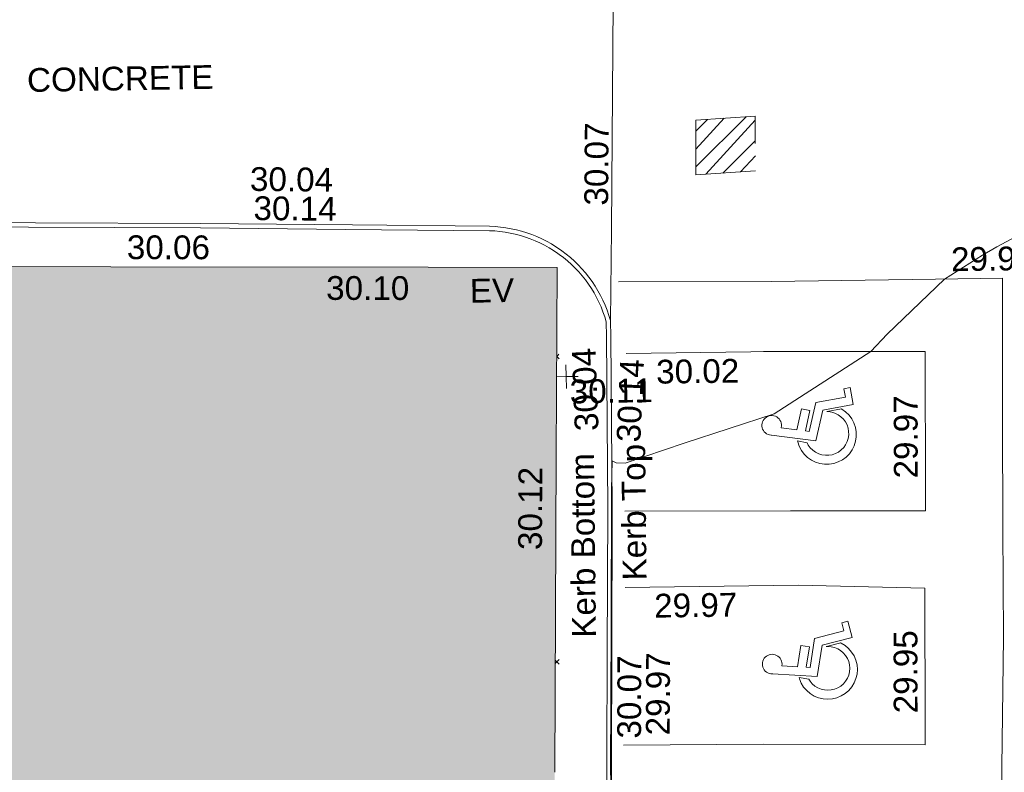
# Model space of a CAD drawing. Header units: millimetres. Extents: x -287732 to 520720, y -88450 to 287754.
# Tile 256 of 256: x 57416 to 72937, y 109504 to 121378. Entities that reach past the tile are written whole.
import ezdxf

# ---------------------------------------------------------------- set-up
doc = ezdxf.new("R2010")
doc.units = ezdxf.units.MM
doc.linetypes.add('IMPORT-HIDDEN2 _3_', pattern=[4762.5, 3175, -1587.5])
doc.linetypes.add('IMPORT-UG_ELEC_STREET LIGHTING_QLB2 _2_', pattern=[2700, 1500, -300.0000000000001, 0, -250, 150, -300.0000000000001, 0, -200])
for name, color, linetype, lineweight, true_color in [('00_UAV_BUILDING_OUTLINE', 5, 'Continuous', 9, 0x0000ff), ('00_UAV_EAVE', 7, 'Continuous', 9, 0x666666), ('00_UAV_HANDICAP', 7, 'Continuous', 9, 0x666666), ('00_UAV_KERB_BOTTOM', 1, 'Continuous', 9, 0xff0000), ('00_UAV_KERB_TOP', 7, 'Continuous', 9, 0xa500a5), ('00_UAV_LEVEL_SPOT', 7, 'Continuous', 9, 0x666666), ('00_UAV_ROAD_MARKING_WHITE_CONTINUOUS', 7, 'Continuous', 9, 0x999999), ('01_DTM_CONTOUR_MJR', 7, 'Continuous', 9, 0x7f3f00), ('12333-PUM-2D-U-0001-C01 - Rev2_REVIT IMPORT_dwg', 7, 'Continuous', 9, 0x767676), ('A_RHA_Line', 7, 'Continuous', 9, 0x00a600), ('PUM-CHAMBER EXTENTS', 6, 'IMPORT-HIDDEN2 _3_', 9, 0xff00ff)]:
    doc.layers.add(name, color=color, linetype=linetype, lineweight=lineweight, true_color=true_color)
for name, color, linetype, lineweight in [('00_UAV_SURFACE', 7, 'Continuous', 9), ('00_UAV_SURVEY_TEXT', 7, 'Continuous', 9), ('A_RHA_Detail', 7, 'Continuous', 9), ('GEN-TEXT', 7, 'Continuous', 9)]:
    doc.layers.add(name, color=color, linetype=linetype, lineweight=lineweight)
doc.styles.add('Swis721 Lt BT_2', font='swissl.ttf', dxfattribs={"height": 375})

# ---------------------------------------------------------------- blocks, each defined once
blk = doc.blocks.new('12333-PUM-2D-U-0001-C01 - Rev2_REVIT IMPORT_dwg_NN_DISABLED-2077243-Site Location Plan Proposed')
at = {"layer": '00_UAV_HANDICAP', "color": 254, "true_color": 0xcccccc, "flags": 128}
for points in [[(792.900669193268, 2280.610141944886), (791.7071703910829, 2292.07751121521), (793.8081731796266, 2332.120596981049), (801.0244637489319, 2372.831781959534), (815.4072651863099, 2410.199520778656), (834.6163260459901, 2445.752122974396), (859.749849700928, 2478.102067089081), (889.2795283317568, 2504.909103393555), (923.3511180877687, 2527.414707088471), (959.3303727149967, 2544.664522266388), (998.4665040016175, 2556.514413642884), (1039.2262383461, 2560.624703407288), (1079.412596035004, 2559.765463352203), (1118.738746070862, 2551.450682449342), (1157.491520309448, 2538.16637172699), (1192.898365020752, 2517.715835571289), (1224.006547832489, 2492.725584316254), (1252.055346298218, 2463.052631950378), (1274.706992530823, 2430.225001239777), (1291.813247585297, 2393.001502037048), (1302.421377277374, 2354.008642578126), (1307.916702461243, 2314.347399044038), (1305.669944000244, 2273.062837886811), (1298.599409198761, 2233.593128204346), (1284.216607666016, 2196.225389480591), (1265.0078332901, 2160.675271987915), (1239.874310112, 2128.325325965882), (1210.342148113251, 2101.518576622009), (1176.273041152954, 2079.012685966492), (1140.291016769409, 2061.760674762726), (1101.157368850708, 2049.910496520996), (1060.397634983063, 2045.80020685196), (1020.211563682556, 2046.661929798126), (1012.880205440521, 2047.507810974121), (1006.596107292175, 1634.045719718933), (1571.880964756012, 1568.824091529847), (1546.079030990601, 1345.195162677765), (1001.914062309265, 1407.980013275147), (1000.24232711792, 1306.200863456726), (1771.761510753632, 1217.184261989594), (1999.075649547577, 459.5242324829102), (2211.618631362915, 523.1246404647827), (2262.459996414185, 363.6714551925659), (1833.36162776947, 234.4119656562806), (1599.502904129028, 1011.711552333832), (773.3163873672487, 1107.035580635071), (793.1872142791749, 2283.093666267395)], [(1682.266412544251, 528.8078632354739), (1572.075039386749, 894.0196480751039), (1567.742828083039, 905.9329998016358), (1573.604313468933, 863.6290800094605), (1570.739078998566, 773.317301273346), (1552.962766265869, 684.7259380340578), (1521.665662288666, 598.9553887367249), (1477.418087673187, 520.9705080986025), (1422.563350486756, 449.2476672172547), (1356.286735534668, 387.6532275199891), (1281.217809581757, 337.1446035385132), (1198.744377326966, 298.8224844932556), (1111.633737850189, 274.8816493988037), (1022.228912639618, 263.7959882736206), (931.9171335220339, 266.6612226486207), (843.3257698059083, 284.4375349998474), (758.7969836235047, 315.5913665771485), (679.4270675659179, 358.7404522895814), (607.8450151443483, 414.837237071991), (546.2530592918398, 481.1135657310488), (495.7444362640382, 556.1824921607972), (458.6640780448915, 638.5126520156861), (433.3382083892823, 724.5248012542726), (422.3930502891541, 815.1691925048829), (425.2607680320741, 905.4806843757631), (443.0345973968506, 994.0723344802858), (474.1911988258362, 1078.603317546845), (518.5820462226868, 1157.829962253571), (573.4367834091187, 1229.552803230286), (639.5701260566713, 1289.905480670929), (694.1389988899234, 1326.411494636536), (723.6680223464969, 1582.343622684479), (693.8022819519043, 1574.457298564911), (583.3735445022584, 1522.995261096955), (481.0201821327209, 1454.233631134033), (392.0010418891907, 1370.084751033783), (315.4994992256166, 1274.420238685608), (256.4850852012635, 1166.666716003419), (214.2946676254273, 1051.938898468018), (190.3077412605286, 931.3308815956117), (186.3425008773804, 809.673605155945), (201.1544143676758, 687.1081438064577), (234.2233352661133, 569.9884924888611), (286.78634557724, 458.1744332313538), (354.4472895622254, 357.2088755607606), (438.452609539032, 266.9454902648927), (534.2603947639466, 191.6857097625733), (641.8709315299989, 131.4320169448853), (756.7417348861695, 90.48087673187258), (877.3497522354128, 66.49395036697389), (999.0070287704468, 62.52871046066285), (1121.429504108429, 76.10134553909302), (1238.692141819, 110.4095443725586), (1350.362928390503, 161.7307938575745), (1451.472045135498, 230.6359834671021), (1541.591871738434, 313.3970569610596), (1616.994925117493, 410.446604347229), (1677.107828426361, 516.815092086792), (1681.168209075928, 530.1953811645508)]]:
    blk.add_lwpolyline(points, close=True, dxfattribs=at)
blk = doc.blocks.new('12333-PUM-2D-U-0001-C01 - Rev2_REVIT IMPORT_dwg_UAV-V202-Site Location Plan Proposed')
at = {"layer": '00_UAV_LEVEL_SPOT', "color": 254, "true_color": 0xcccccc, "flags": 128}
for points in [[(500.0000000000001, 0), (0, 0), (0, 500.0000000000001)], [(2.772139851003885e-10, -499.999999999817), (4.158209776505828e-10, 2.772139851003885e-10), (-402.0096497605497, 2.772139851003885e-10)]]:
    blk.add_lwpolyline(points, dxfattribs=at)
blk = doc.blocks.new('12333-PUM-2D-U-0001-C01 - Rev2_REVIT IMPORT_dwg_MGS62954_T2_Galway_ITM_3d_Rev1-2077680-Site Location Plan Proposed')
at = {"layer": '00_UAV_KERB_BOTTOM', "color": 254, "true_color": 0xcccccc, "flags": 128}
blk.add_lwpolyline([(533970550.886872, 725660621.9054228), (533970607.8540002, 725664009.2585), (533970641.2697302, 725665621.0517993), (533970688.8540001, 725667916.2585001), (533970714.5638344, 725670619.4639121), (533970716.8540002, 725670860.2585002), (533970713.8549829, 725670871.872982), (533970690.5642511, 725670953.9234062), (533970663.8580341, 725671034.9265435), (533970633.7831836, 725671114.7402871), (533970600.3924612, 725671193.2246163), (533970563.7444454, 725671270.2418433), (533970523.9034296, 725671345.6568533), (533970480.9393083, 725671419.3373431), (533970434.9274551, 725671491.1540519), (533970385.9485905, 725671560.9809886), (533970334.0886401, 725671628.6956536), (533970279.4385837, 725671694.1792516), (533970222.0942963, 725671757.3169028), (533970162.1563792, 725671817.9978418), (533970099.7299837, 725671876.1156143), (533970034.9246273, 725671931.568261), (533969967.8540002, 725671984.2585), (533969945.3886289, 725672000.9181137), (533969875.4924697, 725672049.7981427), (533969803.6107381, 725672095.708348), (533969729.8695391, 725672138.5681876), (533969654.39824, 725672178.3024713), (533969577.3292427, 725672214.8414911), (533969498.7977528, 725672248.1211452), (533969418.9415411, 725672278.0830501), (533969337.9007025, 725672304.6746422), (533969255.8174102, 725672327.8492708), (533969172.8356662, 725672347.5662799), (533969089.1010486, 725672363.7910792), (533969004.7604564, 725672376.4952043), (533968919.9618517, 725672385.6563686), (533968834.854, 725672391.2585), (533966675.3069921, 725672450.0474856), (533964279.8540002, 725672515.2585001), (533961676.9384595, 725672572.697139), (533960699.8540002, 725672594.2585)], dxfattribs=at)
at = {"layer": '00_UAV_KERB_TOP', "color": 254, "true_color": 0xcccccc, "flags": 128}
blk.add_lwpolyline([(533970480.8939601, 725660622.9154642), (533970537.8662, 725664010.5725024), (533970571.2756287, 725665622.0618576), (533970618.8609001, 725667917.3168634), (533970644.5702749, 725670620.4739798), (533970646.7693835, 725670851.6945435), (533970646.2870683, 725670853.5624368), (533970623.625069, 725670933.3979123), (533970597.8370875, 725671011.6159319), (533970568.7962956, 725671088.6854527), (533970536.553641, 725671164.471268), (533970501.165688, 725671238.8404241), (533970462.6945193, 725671311.6624523), (533970421.2076263, 725671382.8095976), (533970376.7777913, 725671452.1570443), (533970329.4829589, 725671519.583133), (533970279.4061007, 725671584.9695754), (533970226.6350683, 725671648.2016618), (533970171.2624402, 725671709.1684613), (533970113.3853586, 725671767.7630177), (533970053.1053598, 725671823.882536), (533969990.5281954, 725671877.4285635), (533969925.3761013, 725671928.6116157), (533969904.4745707, 725671944.1115345), (533969836.5777678, 725671991.5933664), (533969767.167534, 725672035.9250486), (533969695.9617666, 725672077.3112454), (533969623.0853848, 725672115.6793517), (533969548.6662384, 725672150.9620564), (533969472.834884, 725672183.0974615), (533969395.7243553, 725672212.0291913), (533969317.4699306, 725672237.7064887), (533969238.2088948, 725672260.0843079), (533969158.0802987, 725672279.1233903), (533969077.2247146, 725672294.7903349), (533968995.7839915, 725672307.0576563), (533968913.9010032, 725672315.9038337), (533968831.601486, 725672321.3211094), (533966564.2774649, 725672383.0440906), (533964278.1293841, 725672445.2795159), (533961565.8962275, 725672505.1304711), (533960698.4306957, 725672524.2728668)], dxfattribs=at)
at = {"layer": '00_UAV_ROAD_MARKING_WHITE_CONTINUOUS', "color": 254, "true_color": 0xcccccc, "flags": 128}
for points in [[(533970848.7796367, 725671481.3943528), (533973260.7796367, 725671441.394353), (533975847.9933421, 725671435.7128518), (533976903.7796369, 725671433.394353), (533976863.7796367, 725669207.394353), (533976841.836843, 725667489.872041), (533976819.7796367, 725665763.3943528), (533976749.7796368, 725663312.3943529), (533976732.5078264, 725662491.297965), (533976686.7796367, 725660317.3943532), (533976618.6945079, 725657492.6352007), (533976598.7796367, 725656666.3943529)], [(533970887.7796367, 725667861.394353), (533973496.7796367, 725667822.394353), (533975625.7796367, 725667783.394353), (533975629.7322084, 725668044.680147), (533975663.7796369, 725670295.394353), (533973117.7796368, 725670339.394353), (533972915.403999, 725670340.3282508), (533970950.7796368, 725670349.394353)], [(533970804.7796367, 725664172.3943529), (533973006.7796369, 725664146.3943529), (533975557.7796367, 725664093.3943529), (533975561.6697338, 725664339.5676726), (533975596.7796367, 725666561.394353), (533973598.7796367, 725666648.3943532), (533972820.8319023, 725666651.2481598), (533970872.7796368, 725666658.394353)]]:
    blk.add_lwpolyline(points, dxfattribs=at)
at = {"layer": '00_UAV_SURFACE', "color": 254, "true_color": 0xcccccc, "flags": 128}
blk.add_lwpolyline([(533970876.7488921, 725677308.6417307), (533970752.8146664, 725672310.5121925), (533970716.8540002, 725670860.2585002)], dxfattribs=at)
at = {"layer": '01_DTM_CONTOUR_MJR', "color": 254, "true_color": 0xcccccc, "flags": 128}
blk.add_lwpolyline([(533977270.7361705, 725672154.5105551), (533976821.7208295, 725671927.9887661), (533976594.435773, 725671799.893538), (533975990.0000001, 725671430.0000002), (533975073.2401071, 725670578.7109492), (533974810.0000002, 725670310.0000002), (533973268.8187552, 725669353.0966765), (533971839.7543461, 725668916.2290487), (533970908.3135713, 725668620.0132056), (533970765.2148077, 725668622.9691641), (533970700.0000001, 725668660.0000001), (533970686.0997734, 725668205.6916101), (533970679.1849712, 725667920.0000001), (533970611.7142857, 725664680.2857144), (533970595.0945947, 725664010.0000001), (533970587.2985005, 725663384.0872272), (533970532.851064, 725660141.0212766), (533970528.1250001, 725659928.4090911), (533970500.0000001, 725658180.0000002), (533970710.0000001, 725656820.0000002), (533970460.5797609, 725655622.7828519)], dxfattribs=at)
at = {"xscale": 0.375, "yscale": 0.375, "zscale": 0.375}
blk.add_blockref('12333-PUM-2D-U-0001-C01 - Rev2_REVIT IMPORT_dwg_UAV-V202-Site Location Plan Proposed', (533970000, 725670000.0000001), dxfattribs=at)
at = {"xscale": 0.6, "yscale": 0.6, "zscale": 0.6}
for p, rotation in [((533974516.7607795, 725668372.9009093), 82.71269208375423), ((533974511.7952363, 725664698.8735919), 86.67076681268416)]:
    blk.add_blockref('12333-PUM-2D-U-0001-C01 - Rev2_REVIT IMPORT_dwg_NN_DISABLED-2077243-Site Location Plan Proposed', p, dxfattribs=dict(at, rotation=rotation))
at = {"layer": '00_UAV_BUILDING_OUTLINE', "color": 251, "true_color": 0x666666, "char_height": 375, "width": 1495.902363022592, "attachment_point": 1, "line_spacing_factor": 1.005061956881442, "style": 'Swis721 Lt BT_2'}
for s, insert, rotation in [('30.06', (533963114.9656742, 725672348.38571), 358.9202749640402), ('30.10', (533966244.9361728, 725671650.926105), 358.92027497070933), ('30.12', (533969195.4986283, 725667278.301372), 88.72855217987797)]:
    blk.add_mtext(s, dxfattribs=dict(at, insert=insert, rotation=rotation))
at = {"layer": '00_UAV_EAVE', "insert": (533968505.6012933, 725671566.0187484), "char_height": 375, "width": 736.078940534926, "attachment_point": 1, "line_spacing_factor": 1.005061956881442, "style": 'Swis721 Lt BT_2'}
blk.add_mtext('EV', dxfattribs=at)
at = {"layer": '00_UAV_KERB_BOTTOM', "color": 251, "true_color": 0x666666, "char_height": 375, "attachment_point": 1, "line_spacing_factor": 1.005061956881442, "style": 'Swis721 Lt BT_2'}
for s, insert, width, rotation in [('30.04', (533965076.0079919, 725673391.2377639), 1495.902363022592, 358.44063174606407), ('30.04', (533970122.082414, 725669131.1603115), 1495.902363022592, 91.19432772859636), ('Kerb Bottom', (533970022.9912732, 725665876.6657609), 3414.456504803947, 89.6112026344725), ('29.97', (533971158.4367067, 725664318.2337775), 1495.902363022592, 88.81231292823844)]:
    blk.add_mtext(s, dxfattribs=dict(at, insert=insert, width=width, rotation=rotation))
at = {"layer": '00_UAV_KERB_TOP', "color": 251, "true_color": 0x666666, "char_height": 375, "attachment_point": 1, "line_spacing_factor": 1.005061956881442, "style": 'Swis721 Lt BT_2'}
for s, insert, width, rotation in [('30.14', (533965123.8378862, 725672930.3840209), 1495.902363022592, 358.44063174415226), ('30.14', (533970775.3968683, 725668960.1423106), 1495.902363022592, 86.3550027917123), ('Kerb Top', (533970836.0748682, 725666765.8786057), 2493.170605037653, 89.6112026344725), ('30.07', (533970705.2232075, 725664276.347189), 1495.902363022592, 88.81231292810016)]:
    blk.add_mtext(s, dxfattribs=dict(at, insert=insert, width=width, rotation=rotation))
at = {"layer": '00_UAV_LEVEL_SPOT', "insert": (533970051.8765643, 725669949.1441548), "char_height": 375, "width": 1495.902363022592, "attachment_point": 1, "line_spacing_factor": 1.005061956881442, "style": 'Swis721 Lt BT_2'}
blk.add_mtext('30.11', dxfattribs=at)
at = {"layer": '00_UAV_ROAD_MARKING_WHITE_CONTINUOUS', "color": 251, "true_color": 0x666666, "char_height": 375, "width": 1495.902363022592, "attachment_point": 1, "line_spacing_factor": 1.005061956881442, "style": 'Swis721 Lt BT_2'}
for s, insert, rotation in [('29.99', (533976099.0802572, 725671930.3922687), 359.8741791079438), ('30.02', (533971420.5182168, 725670238.3308743), 359.7356004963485), ('29.97', (533975138.340669, 725668302.142221), 89.13333058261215), ('29.97', (533971324.2612426, 725666547.8427863), 359.78981833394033), ('29.95', (533975070.4520211, 725664597.3612393), 89.09467203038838)]:
    blk.add_mtext(s, dxfattribs=dict(at, insert=insert, rotation=rotation))
at = {"layer": '00_UAV_SURFACE', "color": 251, "true_color": 0x666666, "insert": (533970332.8063769, 725672693.3488971), "char_height": 375, "width": 1495.902363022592, "attachment_point": 1, "rotation": 88.57957797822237, "line_spacing_factor": 1.005061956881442, "style": 'Swis721 Lt BT_2'}
blk.add_mtext('30.07', dxfattribs=at)
at = {"layer": '00_UAV_SURVEY_TEXT', "color": 251, "true_color": 0x666666, "insert": (533961583.8000001, 725675011.6296079), "char_height": 375, "width": 3286.236302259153, "attachment_point": 1, "line_spacing_factor": 1.005061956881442, "style": 'Swis721 Lt BT_2'}
blk.add_mtext('CONCRETE', dxfattribs=at)
blk = doc.blocks.new('12333-PUM-2D-U-0001-C01 - Rev2_REVIT IMPORT_dwg-1620468-Site Location Plan Proposed')
at = {"layer": 'PUM-CHAMBER EXTENTS', "true_color": 0xffaaff}
h = blk.add_hatch(dxfattribs=at)
h.set_pattern_fill('FP_3', color=211, style=0, pattern_type=2)
h.set_pattern_definition([(45, (-533641079.65, -725615854.3560001), (-265.1650429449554, 265.1650429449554), []), (45, (-533640902.873, -725615854.3560001), (-265.1650429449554, 265.1650429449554), [])])
h.paths.add_polyline_path([(331021.350152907, 57289.64382130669), (331960.3501529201, 57337.6438213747), (331971.3501528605, 58201.64382143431), (331032.3501528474, 58153.64382136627)])
at = {"layer": 'GEN-TEXT', "color": 253, "true_color": 0xaaaaaa}
for p, q in [((328776.603994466, 54461.37206516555), (328813.6196188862, 54498.3876895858)), ((328813.6196188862, 54427.67701146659), (328776.6760929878, 54464.62053736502)), ((328669.204690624, 49622.38724566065), (328730.8119756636, 49683.99453070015)), ((328730.8119756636, 49613.28385258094), (328670.3446913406, 49673.75113690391))]:
    blk.add_line(p, q, dxfattribs=at)
at = {"layer": 'PUM-CHAMBER EXTENTS', "color": 211, "true_color": 0xffaaff, "flags": 128}
blk.add_lwpolyline([(331960.3501529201, 57337.64382137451), (331021.350152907, 57289.64382130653), (331032.3501528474, 58153.64382136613), (331971.3501528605, 58201.64382143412)], close=True, dxfattribs=at)
blk.add_blockref('12333-PUM-2D-U-0001-C01 - Rev2_REVIT IMPORT_dwg_MGS62954_T2_Galway_ITM_3d_Rev1-2077680-Site Location Plan Proposed', (-533641079.6498471, -725615854.3561786))

msp = doc.modelspace()

# ---------------------------------------------------------------- hatches: boundary and pattern name
at = {"layer": 'A_RHA_Detail', "true_color": 0xc0c0c0}
h = msp.add_hatch(color=9, dxfattribs=at)
h.paths.add_polyline_path([(-80880.60083809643, -68502.79057078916), (-80400.865924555, -68483.41509113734), (-80400.865924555, -62984.64684185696), (-24474.85765177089, -63009.32043784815), (-24456.14471271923, -50840.30023858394), (-36622.55041039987, -50831.65104353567), (-36622.55041039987, -44228.57792613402), (-50959.0526582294, -44218.38599194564), (-50959.0526582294, -42573.78171514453), (-54563.9325804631, -42571.21897729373), (-54565.69773352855, -45054.17447474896), (-92408.82109321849, -45027.27149621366), (-92411.78875845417, -49201.74309222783), (-100061.9988811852, -49201.74309222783), (-100052.2214449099, -64852.82557838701), (-86120.90825229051, -64852.82557838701), (-86092.1662649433, -62957.90041523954), (-84861.10047608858, -62957.90041523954), (-84854.79052929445, -68240.109737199), (-80870.60226892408, -68240.10973722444)])
h.paths.add_polyline_path([(-137238.9269902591, -68461.9384092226), (-132719.7426408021, -68433.0633692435), (-132847.0731201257, -62850.04282283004), (-130454.6837966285, -62916.63108078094), (-130498.2830220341, -61355.85393642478), (-117581.136331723, -61423.42893438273), (-117492.3908565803, -49183.91309190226), (-125136.5200282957, -49178.47881952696), (-125133.572703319, -45032.61887136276), (-163007.1824077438, -45005.6942194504), (-163007.1824076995, -44090.2963411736), (-163123.8521269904, -44090.21339942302), (-163122.6389897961, -42383.75184302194), (-166563.8543419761, -42383.75184298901), (-166565.034908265, -44044.39824208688), (-193158.4656786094, -44025.49275805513), (-193195.152889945, -62863.65652504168), (-137269.7106414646, -62916.63108078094), (-137254.3708868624, -65679.90523788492)])
h.paths.add_polyline_path([(120310.9497607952, -32334.28230164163), (120312.4652266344, -31610.73011961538), (133451.2244789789, -31638.24899384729), (133469.2230092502, -19717.98315780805), (121295.7536929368, -19692.48606430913), (121319.8434528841, -8190.941560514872), (112277.0825930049, -8172.001674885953), (112263.1770823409, -14811.1234547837), (78285.85310969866, -14739.95861438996), (78292.82277619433, -8167.077575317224), (75241.99098605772, -8160.673431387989), (69355.76844233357, -8152.931592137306), (69353.6659720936, -9156.74635762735), (68372.60878945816, -9154.691552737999), (68372.60878945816, -13705.52853215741), (69333.7233474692, -13707.54156770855), (69325.07112547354, -16249.53369228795), (66623.4489111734, -16249.53369228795), (66619.79243935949, -17995.29925530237), (65989.07757494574, -17995.2992552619), (65985.44262772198, -19730.78799483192), (57152.23993377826, -19712.28702421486), (57127.42535098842, -31559.89463417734), (70277.87165424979, -31587.43801817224), (70277.87165431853, -32271.7414715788), (78263.96947909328, -32285.12944888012), (78266.62661740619, -31019.79372153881), (112335.8856506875, -31091.15111860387), (112335.8856506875, -32317.57330553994), (119781.4233959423, -32333.17321913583)])
h.paths.add_polyline_path([(7503.717409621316, -1791.439263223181), (15482.43097392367, -674.0213231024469), (15484.0826588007, 148.1327206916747), (56188.28042539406, 205.5276654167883), (56155.84326007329, 14338.3166313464), (18016.62665935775, 14236.48149539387), (17967.9025208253, 34313.18372071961), (21727.10644863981, 34324.0692624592), (21708.90974962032, 40608.10218321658), (18009.66447159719, 40608.10218321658), (17995.54603706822, 45483.75063442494), (9770.084204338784, 45420.6329473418), (3966.213879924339, 45446.76585222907), (3984.771235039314, 14176.56786832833), (1023.062455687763, 14176.56786837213), (-276.5134647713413, 14190.52623461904), (-231.6790044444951, 5968.135265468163), (-226.4491536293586, 193.7444677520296), (553.0869992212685, 183.4716499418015), (7477.609307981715, 143.2867586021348), (7488.638446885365, -674.0213231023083)])
h.paths.add_polyline_path([(77755.59663317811, 53.47451145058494), (77729.51881611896, 1699.844979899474), (94464.47132486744, 1659.976083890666), (94606.37913471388, 17991.390236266), (88810.4190114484, 18015.03260816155), (88799.89418497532, 14436.74271609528), (69413.88950349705, 14457.8773889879), (69377.35724448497, 99.62816357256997), (75241.99098605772, 67.32134432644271)])
h.paths.add_polyline_path([(61252.12079701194, 46453.95617366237), (105774.7348988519, 46472.68783506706), (105768.2642198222, 61852.61234306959), (92285.13876309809, 61852.61234306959), (92308.59670399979, 65784.30757140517), (96107.4668000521, 65767.60445243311), (96059.68081117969, 75209.20847378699), (101084.8427276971, 75071.88872764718), (104988.0046543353, 74765.36560406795), (108403.6894220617, 74363.8408943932), (112009.2703903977, 73787.25420861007), (115645.3524815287, 73049.69667206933), (116890.8108051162, 72761.69136252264), (120208.9929833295, 71893.18353872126), (120865.241739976, 71703.68484519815), (124135.6329506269, 70669.67317906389), (127435.6253142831, 69480.50055823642), (127820.4368670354, 69394.93141813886), (128274.3081769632, 69331.69585753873), (128731.8791144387, 69306.66104516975), (129189.9401488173, 69320.00258290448), (129645.2782985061, 69371.62688826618), (130094.6997111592, 69461.17185603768), (130535.0520071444, 69588.00939074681), (130963.246434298, 69751.24981927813), (131376.2795165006, 69949.74812590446), (131771.2541232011, 70182.11198903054), (132162.5575600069, 70460.5404660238), (132496.0921583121, 70741.69081113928), (132820.871367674, 71064.98072578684), (133117.4593294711, 71414.31364272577), (133383.77568926, 71787.23923950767), (133616.5473239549, 72178.5372844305), (133817.1647262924, 72590.54524898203), (133982.6025969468, 73017.89547513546), (134111.7005086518, 73457.59040801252), (134203.5529320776, 73906.54590458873), (134257.5155883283, 74361.61286216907), (134272.5462649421, 74819.5993153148), (134250.5259875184, 75277.29281745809), (134189.6227572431, 75731.48297747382), (134090.9274700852, 76178.98397757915), (133955.1324028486, 76616.65691993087), (133783.1900598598, 77041.43184345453), (133576.3064937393, 77450.32925647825), (133335.932843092, 77840.48103920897), (133063.7551572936, 78209.15055532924), (132761.6825665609, 78553.75185442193), (132431.8338935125, 78871.8678050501), (132076.5227905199, 79161.26705197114), (131698.2415080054, 79419.91966861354), (131299.6434187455, 79646.01139197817), (131093.5942456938, 79746.34209763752), (132146.0467355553, 83110.22226145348), (122787.7632953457, 86282.54285518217), (121604.3555412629, 82800.3591886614), (117095.9864227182, 83870.84033785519), (116841.9598400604, 83526.35449572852), (116120.5435466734, 91221.93611972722), (110237.7341284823, 91274.27491021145), (110194.3680786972, 90435.39030214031), (104988.0046543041, 90486.49901390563), (104973.2761846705, 94309.82427956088), (103746.1314668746, 94309.8242795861), (103839.9937121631, 122852.1474271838), (96365.09202306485, 122931.9599470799), (96350.3400238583, 123952.4168585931), (104555.5505249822, 123902.1925226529), (104607.3234458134, 120248.5396156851), (125502.5015002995, 120134.1933400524), (125662.0200253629, 137657.3796882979), (114479.5865733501, 137699.2256881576), (114382.306264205, 129149.9458158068), (104644.159003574, 129187.9975073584), (104577.9931702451, 126217.3903144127), (101184.4926406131, 126159.1566967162), (101264.6166812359, 135959.2655565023), (89967.23178808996, 135988.8856164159), (89927.63362986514, 125823.6463181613), (93630.53562302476, 125840.7948842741), (93580.65688892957, 122931.9599470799), (88697.38835376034, 122904.7310126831), (88679.3898954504, 95739.09143775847), (86378.25848996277, 95739.09143775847), (86378.18187189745, 96178.1008337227), (83279.50743284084, 96200.92083327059), (83273.62493422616, 95735.74732133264), (70169.67509619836, 95733.22421950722), (70166.26842742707, 96272.07409347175), (66674.99731294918, 96257.14073655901), (66654.74538556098, 95755.71092136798), (65784.77231079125, 95755.71092136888), (65887.65094984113, 117470.630565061), (53473.3427162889, 117487.9046429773), (53434.44066309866, 98570.46349063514), (40649.41626916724, 98570.46349063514), (40610.16711559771, 94406.01479078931), (38853.82372868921, 94410.36303440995), (38848.65589191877, 89463.65332729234), (40612.46601912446, 89518.45976927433), (40665.38257362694, 86257.73741128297), (38372.19584460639, 86305.72309285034), (38369.79374539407, 76901.0507917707), (50937.9512507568, 76944.40198294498), (50922.88567286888, 74598.78180889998), (56484.9061132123, 74588.85093771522), (56484.9061132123, 75194.85181995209), (92465.4037153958, 75233.0258166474), (92645.92783662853, 71766.64845094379), (89810.55521366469, 69362.83965827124), (85313.16173974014, 69360.94750420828), (85313.16173974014, 66907.4050808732), (75210.14498263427, 66903.15451589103), (75210.14498263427, 63815.70944550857), (70819.40014309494, 63815.70999200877), (70819.21601505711, 64253.35708059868), (69456.83415683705, 64253.35708059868), (69455.7195737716, 66901.99623166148), (61303.32856759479, 66898.5668068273), (61304.56054988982, 63970.32021231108), (70500.41048208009, 63970.32021219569), (70500.4088543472, 61852.59006207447), (61245.6438848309, 61848.69637488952), (61252.03558504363, 46656.49344428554)])
h.paths.add_polyline_path([(-17153.16561239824, 48569.32684293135), (-17153.16561224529, 60770.38083685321), (-29362.88357759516, 60774.70428694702), (-29362.88357759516, 67399.20394580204), (-43507.24466814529, 67405.01911303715), (-43488.5313307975, 69093.07334175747), (-45766.41866231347, 69109.32868388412), (-45794.3462003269, 67405.01911303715), (-47272.11273194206, 67404.2124544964), (-47272.44887633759, 66454.91798908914), (-86004.56386332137, 66468.63299519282), (-86006.66970787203, 60521.58362721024), (-92662.87722510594, 60521.58362721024), (-92665.2138765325, 50184.35611932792), (-79752.0168396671, 50179.78309939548), (-79752.016597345, 48591.4932381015), (-17157.7163123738, 48569.32845417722)])
h.paths.add_polyline_path([(-201056.4185878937, 48628.75479108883), (-138377.9751621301, 48634.64535779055), (-138377.9751621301, 50133.28201003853), (-125467.710581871, 50134.49626164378), (-125468.6909603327, 60566.1903686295), (-132186.8595614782, 60565.86652591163), (-132187.4203588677, 66533.0197876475), (-170643.3098734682, 66805.61809689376), (-170643.3098732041, 67738.78475848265), (-200340.0100486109, 67488.93693764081), (-200348.7171487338, 60827.78025104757), (-201057.5650552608, 60827.71357558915), (-201056.6510294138, 51102.04313372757)])
h.paths.add_polyline_path([(-240051.5126725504, 54769.19491160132), (-239444.490259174, 54811.10754483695), (-239186.5396223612, 54841.92927608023), (-238764.8191577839, 54940.98166103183), (-238382.4735933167, 55122.46891388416), (-237990.3402229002, 55354.87497234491), (-237269.2031023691, 55936.21515020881), (-237032.4836384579, 56225.56611516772), (-236793.0039602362, 56569.31473944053), (-236554.5880578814, 57004.26389721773), (-236432.7219585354, 57267.46508908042), (-236300.081527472, 57753.26238983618), (-236250.7285154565, 58017.17885684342), (-236235.6490609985, 58516.21786804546), (-236233.2538429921, 58987.85640053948), (-236213.7029795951, 59823.48083769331), (-236363.8287855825, 59820.86038205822), (-236634.0279869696, 60698.06075827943), (-236391.9547756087, 61432.19726339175), (-236225.4740089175, 61435.10319600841), (-236201.6036569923, 62637.68779596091), (-232563.5271750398, 62639.28734435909), (-232563.5271750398, 63049.03842404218), (-232732.1945866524, 63049.15302218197), (-232860.1521277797, 63457.95890274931), (-232731.606808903, 63914.24862697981), (-232560.8209656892, 63914.24862697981), (-232515.1276847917, 70598.00033009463), (-240628.6947849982, 70598.85496273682), (-240629.7923196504, 72350.98321577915), (-246412.6011212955, 72347.36085933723), (-246412.6011212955, 70616.45923936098), (-254449.5805725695, 70618.60952619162), (-254454.637144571, 70754.06491720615), (-254469.7140363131, 73191.66276250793), (-263883.2532625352, 73267.83063688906), (-263902.4181505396, 68260.74348553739), (-263714.8217520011, 68259.82096572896), (-263552.9672900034, 67819.65434396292), (-263719.0883117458, 67392.2068408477), (-263913.6298699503, 67392.20684284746), (-263956.7001913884, 58633.76423459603), (-260181.1963171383, 58611.22607638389), (-260192.3146983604, 56354.25111579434), (-257184.684388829, 56339.46086021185), (-257213.4419957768, 57092.93866021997), (-257338.5163846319, 57093.27331223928), (-257471.0109294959, 57531.74572308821), (-257338.5163845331, 58062.22513696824), (-257203.4956297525, 58064.06881289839), (-257173.5751889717, 58598.54056692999), (-256478.2273617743, 58575.27357994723), (-256478.2273617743, 58788.51859473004), (-256013.0091299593, 58911.92701534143), (-255397.0786664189, 58780.99767617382), (-255397.0786664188, 58595.982422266), (-243809.885361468, 58585.92793201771), (-243805.3570672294, 58352.04527760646), (-243740.939469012, 57884.52572680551), (-243619.0830608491, 57421.84877545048), (-243424.3877545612, 56943.65915412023), (-243247.1437899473, 56608.24157713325), (-243003.0710579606, 56249.99021479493), (-242732.2093200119, 55932.75703082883), (-242371.7230178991, 55603.12658811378), (-242141.255125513, 55424.88676767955), (-241804.9643037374, 55216.88439822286), (-241529.4640827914, 55077.02869055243), (-241100.6275144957, 54917.18295003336), (-240836.2134980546, 54840.82833176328), (-240453.4486195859, 54788.60784130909), (-240218.9578693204, 54777.28227442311)])
h.paths.add_polyline_path([(40276.69022552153, 59895.36417752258), (40328.62676029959, 69196.9439153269), (36588.99968785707, 69217.8245910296), (36619.46637569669, 74674.25962428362), (32264.36460078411, 74687.02318924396), (32233.48293867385, 69156.26826306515), (11916.69390495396, 69269.70959686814), (11966.66200111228, 78218.75165974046), (29087.509017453, 78123.15526808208), (29143.44567205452, 88141.1370047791), (15719.348796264, 88216.09212953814), (15732.60379610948, 90589.9978889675), (4594.294101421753, 90652.19003489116), (4525.129359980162, 78265.12250449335), (10096.76365553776, 78234.01258731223), (10077.43887221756, 74773.03821910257), (4547.641142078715, 74803.91453678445), (4465.579974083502, 60107.1600234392), (19125.89094760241, 60025.30234268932), (19139.86249374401, 62527.53804644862), (31738.59196305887, 62457.19146404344), (31724.55430858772, 59943.11609815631), (38369.79364225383, 59906.01157293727)])
h.paths.add_polyline_path([(-246083.0241259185, 72334.29150213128), (-246083.0594797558, 72334.30275087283), (-246208.2905500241, 72334.29150213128)])
h.paths.add_polyline_path([(-114575.3004830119, 112178.0758695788), (-114575.3246435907, 112178.0758695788), (-114707.2752166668, 115801.5811617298)])
h.paths.add_polyline_path([(-154699.9178765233, 101760.4080976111), (-114382.050333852, 101776.0542914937), (-114382.050333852, 106926.9360164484), (-113755.641395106, 106927.1792101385), (-113757.5507412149, 111847.2721531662), (-114431.6837526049, 111847.2721531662), (-114431.8097758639, 112178.0758695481), (-114575.3004830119, 112178.0758695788), (-114578.9984943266, 121707.2390833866), (-123056.9849702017, 121707.2390833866), (-123068.8201032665, 156452.7036899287), (-119381.2340625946, 156454.1348067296), (-119381.2340625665, 160165.8597952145), (-115501.031452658, 160167.3662801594), (-115503.3750945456, 166206.5793118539), (-132411.7987151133, 166599.6604729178), (-132411.8243278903, 166665.6603411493), (-135275.0124468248, 166664.5490317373), (-135275.0124468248, 166628.1883101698), (-135911.3205076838, 166628.1944502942), (-135911.3479256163, 166352.1604668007), (-152521.1633846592, 166345.7146753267), (-152518.3680955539, 159142.6836790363), (-150699.3133726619, 159117.9265656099), (-150758.5477087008, 122560.691203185), (-151059.2005266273, 122560.691203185), (-151061.0981347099, 121302.4374932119), (-154138.3148337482, 121372.6012653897), (-154138.3148337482, 121865.1834517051), (-154704.3888425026, 121867.2611370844), (-154688.5451973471, 119352.3937021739), (-154745.5933227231, 119352.3715636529), (-154745.5763474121, 118722.1532660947), (-160794.1544526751, 118748.7442832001), (-160794.1544526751, 119410.5425977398), (-163852.1622693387, 119422.408321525), (-163855.0715294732, 118762.2003111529), (-167568.6765459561, 118778.5256058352), (-166634.6619849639, 124395.1277019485), (-166930.050559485, 124500.0918161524), (-167568.6765459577, 124707.6250903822), (-168028.2173235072, 124841.3808647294), (-168630.5006276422, 124991.3056740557), (-169238.2056069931, 125117.4693074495), (-169850.3952285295, 125219.6772876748), (-170466.1255403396, 125297.7720169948), (-171089.11025998, 125351.8553033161), (-171704.4065937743, 125381.1774255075), (-172325.0479971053, 125386.3595015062), (-172782.2248668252, 125374.5832362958), (-173401.7764235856, 125337.4554476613), (-174109.844898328, 125263.4341236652), (-174634.1213722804, 125190.4100126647), (-175245.0145766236, 125080.719099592), (-176047.1958093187, 124895.7675260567), (-176665.4852587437, 124724.7228134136), (-177045.3001228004, 124609.1129151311), (-177631.5127792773, 124405.2077276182), (-176665.4852586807, 118818.5158794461), (-177558.9402083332, 118822.4435768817), (-177662.2853368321, 125263.4341236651), (-176365.3912351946, 126542.9270807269), (-159462.2970490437, 126319.910391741), (-157057.7396790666, 128609.0850976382), (-157060.6673204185, 136153.1661957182), (-158638.8016610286, 137740.2441626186), (-159352.3735831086, 137740.2441626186), (-161634.4140634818, 140201.1078539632), (-168727.9404945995, 140256.8191146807), (-171035.0401161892, 137942.8847305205), (-174184.1459014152, 137942.8847305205), (-176460.1167434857, 140292.2858551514), (-177341.6856934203, 140292.2858551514), (-177341.7113613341, 140358.4281613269), (-183428.5803825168, 140356.0660244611), (-185921.6385985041, 137917.4639994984), (-185921.6385985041, 131757.3091155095), (-186906.8767412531, 131756.9267733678), (-187725.3914540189, 130809.9989183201), (-187724.058890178, 127376.1828148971), (-186481.0281350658, 126304.5577463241), (-186479.4846754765, 122327.2959175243), (-185176.2828158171, 121059.4673825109), (-180304.1129154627, 121059.4673824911), (-180304.1136492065, 118802.0484409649), (-193555.3706955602, 118802.0484409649), (-193555.368699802, 133117.8341649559), (-192593.6442938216, 133118.2073819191), (-192593.6442938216, 134200.8158367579), (-192224.6284783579, 134200.9592041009), (-192225.5653014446, 136615.0101267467), (-192595.0012460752, 136615.0101267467), (-192595.4357332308, 137734.4745165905), (-193589.2709668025, 137734.4746851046), (-193589.2685988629, 147474.570583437), (-193163.2062206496, 147492.8644732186), (-192765.7252967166, 147531.087133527), (-192359.9383250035, 147589.5931622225), (-192199.8207947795, 147616.5827294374), (-191882.7548926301, 147682.9245600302), (-191568.5380070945, 147761.6632019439), (-191257.654638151, 147852.677242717), (-190828.6072909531, 148002.2045655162), (-190647.7999969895, 148070.9514233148), (-190349.7690789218, 148197.8750094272), (-190056.9509284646, 148336.4013817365), (-189769.797051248, 148486.3169427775), (-189405.3590254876, 148698.0567944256), (-189132.906026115, 148873.2749095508), (-188867.542109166, 149059.0543929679), (-188609.6764469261, 149255.1087866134), (-188354.9814055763, 149465.3525772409), (-188079.6339208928, 149713.879248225), (-187884.9836199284, 149901.8220103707), (-187545.928247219, 150265.8040604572), (-187446.29984479, 150378.3960832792), (-187241.3270201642, 150629.2310214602), (-187046.3599558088, 150887.9197697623), (-186861.6992771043, 151154.0634500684), (-186546.1373636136, 151669.829875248), (-186524.4196769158, 151707.0632450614), (-163675.2898318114, 151669.829875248), (-163687.5843045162, 148134.07679455), (-157303.6541541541, 148136.492106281), (-157303.6541541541, 155759.91501608), (-157557.4317586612, 155765.0384228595), (-157555.9168973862, 166678.0466575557), (-187009.2021991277, 166699.7464767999), (-187013.0952111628, 162054.4009359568), (-188707.17754695, 162044.5925187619), (-188705.9961892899, 155021.5333641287), (-188737.9999316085, 154650.5326604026), (-188799.0133969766, 154283.1866125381), (-188857.2045401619, 154035.4341107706), (-188966.1106131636, 153679.3368924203), (-189102.6200311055, 153332.8820747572), (-189265.8911675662, 152998.2056672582), (-189454.9174011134, 152677.371060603), (-189645.2484685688, 152421.3220123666), (-189916.9563410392, 152104.2450531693), (-190212.7041973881, 151809.4634871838), (-190530.6686598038, 151538.7947471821), (-190868.8893671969, 151293.9075915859), (-191225.281078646, 151076.3118324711), (-191597.6465194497, 150887.3490191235), (-192092.8415776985, 150682.5621956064), (-192519.2468154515, 150561.8451365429), (-192903.8930791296, 150482.240889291), (-193187.215491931, 150440.8868273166), (-193594.1866364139, 150407.1257787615), (-193594.5952989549, 151459.9895227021), (-205369.2399268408, 151455.4201247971), (-205354.4523517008, 113350.0822379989), (-207187.1580384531, 113349.3710182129), (-207184.3024929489, 105991.0636522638), (-205312.8748221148, 105991.1901500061), (-205311.2362476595, 101769.6553082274), (-175488.6451201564, 101781.2285901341), (-175488.6451201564, 110889.6985621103), (-154703.4627663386, 110897.5679794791), (-154700.2792295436, 102691.5597281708)])
h.paths.add_polyline_path([(193735.9435693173, 113047.8274774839), (208865.0938716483, 114991.0266430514), (208976.1154123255, 114126.6471160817), (216447.8967332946, 115086.3281915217), (216038.7305308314, 118271.9702413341), (232648.5073383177, 120405.3421626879), (233425.993615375, 114352.0734369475), (240632.2017567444, 115277.6440988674), (239854.8412683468, 121329.9334727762), (256406.8682407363, 123455.8879629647), (257091.7572256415, 118089.1198988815), (264572.2871227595, 119040.8180953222), (261877.8350555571, 138524.7609215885), (259178.7147038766, 138221.6086035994), (259197.3483655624, 137439.0084132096), (254686.1480587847, 136897.0007612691), (255412.6810205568, 131314.8303176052), (240852.7447969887, 129522.4514056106), (239771.0426543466, 137918.8519126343), (240649.5822431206, 138010.1984551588), (240062.3063116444, 142776.6750342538), (239165.7694642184, 142685.0143484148), (237630.9646614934, 151018.3171732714), (266172.8791088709, 154560.7889781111), (271297.1876944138, 142612.4006970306), (276531.7397502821, 144861.098714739), (274941.5029779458, 148527.9037281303), (302074.5307653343, 160134.9084326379), (300215.9323773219, 164320.1841173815), (301528.1613272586, 164907.0997989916), (300405.1237791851, 167477.8916353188), (299016.6944531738, 166945.7181824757), (295626.7488506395, 174518.754428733), (294333.0289184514, 177537.1551681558), (287288.8475947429, 174518.754428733), (289427.6893504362, 169661.0163463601), (272956.7816584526, 162557.1203578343), (271943.2187787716, 164897.4305293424), (267016.3118217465, 162764.0369715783), (268502.3094164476, 159357.0430143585), (265200.4029574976, 157946.4096681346), (226856.416695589, 153146.7821792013), (227510.3041274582, 148852.0205334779), (228280.9873165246, 141179.0007483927), (227302.3544112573, 141050.281300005), (227895.3788235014, 136433.1758633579), (228748.5501749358, 136523.8855003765), (229602.3077302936, 128023.7667641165), (217691.2359889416, 126493.8999679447), (217642.3600127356, 126874.433267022), (215138.5007311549, 126552.8357430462), (215194.9980427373, 126112.965074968), (215015.6132226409, 126089.924757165), (214840.9672575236, 127449.66446064), (192258.7012018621, 124549.1816390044), (193486.3576426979, 114991.0266430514)])
h.paths.add_polyline_path([(-78076.24187439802, 117605.5188722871), (-78076.23951902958, 117610.0871211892), (-78070.318122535, 129485.7330792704), (-74723.15926543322, 129478.385255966), (-74723.15926543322, 125435.7860624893), (-48015.64546086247, 125380.0246061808), (-47996.55031653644, 135872.5822179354), (-61198.15919578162, 135901.5630078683), (-74714.72264144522, 135923.5088764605), (-74723.6287602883, 131865.2975510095), (-78070.318122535, 131872.642169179), (-78062.97909487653, 149549.7689430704), (-58292.26570492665, 149541.5607197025), (-58292.26570491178, 148946.2407608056), (-37707.70924046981, 148937.6946533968), (-37703.30827430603, 159740.0672041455), (-44148.26955755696, 159742.7429641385), (-44148.26955755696, 162961.3319174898), (-49829.95437583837, 162961.3319174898), (-49830.92144130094, 160632.0129326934), (-78494.09026625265, 160643.9130440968), (-78494.09026625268, 161615.1537738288), (-78739.225852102, 161615.2555472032), (-78691.7919454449, 168187.9195488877), (-90844.57645036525, 168126.8149079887), (-90962.52567694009, 152686.7636277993), (-89064.97866809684, 152685.9758215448), (-89079.54115380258, 117610.0871211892), (-78374.80218507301, 117605.6428258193)])
h.paths.add_polyline_path([(69254.82576126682, 129235.9722870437), (69259.97086178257, 136167.789247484), (86068.0992678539, 136131.0235193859), (86008.66431381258, 164703.3084147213), (58789.63167882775, 164723.511581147), (58789.63167882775, 170119.2062865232), (54460.1632489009, 170122.4198087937), (54457.21717773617, 166153.279245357), (47042.2151650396, 166158.7829869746), (47041.10931533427, 164668.9097040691), (39173.27935198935, 164674.7495545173), (39172.83712618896, 164078.9539098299), (17014.87910992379, 164095.4005254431), (17002.38841206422, 147267.1142245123), (12659.63471563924, 147267.1142245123), (12653.60087534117, 139137.9291796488), (17031.41608901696, 139134.6797717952), (17024.5879174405, 129935.3194463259), (39191.34773726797, 129918.8662983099), (39191.34773726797, 129258.2867272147), (69014.0340609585, 129236.1510132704)])
h.paths.add_polyline_path([(39265.62356917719, 139467.8223435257), (33050.91021530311, 139484.1586867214), (33087.56357182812, 153427.9220784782), (39277.60130889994, 153411.6505991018), (39277.60130890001, 152830.3127277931), (43058.29603858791, 152820.3745823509), (43024.83899408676, 140092.5601633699), (39267.2657899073, 140092.5601633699)])
h.paths.add_polyline_path([(1979.548949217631, 189123.2414339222), (18699.10403225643, 189180.0465563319), (18678.46874730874, 195253.6675675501), (24349.02704561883, 195272.9334348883), (24334.96888372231, 199550.7690688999), (28829.78348974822, 199566.0403168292), (28798.3577216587, 208815.6446464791), (24334.949615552, 208806.151404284), (24333.90624841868, 209113.2475694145), (16811.59093053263, 209087.6903002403), (16806.58456499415, 208843.5909093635), (6772.293057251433, 208809.4991440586), (6797.166076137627, 201488.5780549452), (-8471.058649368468, 201436.7038490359), (-8471.058649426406, 200429.0172028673), (-11856.09020770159, 200417.5164702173), (-11823.72827009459, 190892.3684138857), (-7614.729360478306, 190906.6685966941), (-7614.729360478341, 190170.8290169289), (-4608.619189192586, 190169.2993656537), (-4608.238782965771, 190916.8832264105), (1973.379031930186, 190939.2444180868), (1977.122761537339, 189837.3456693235)])
h.paths.add_polyline_path([(-20506.22133143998, 190640.0286460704), (-20122.28942212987, 206347.1214480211), (-41550.34215551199, 207015.2557957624), (-41462.26177903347, 210449.6195896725), (-31391.41053372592, 210152.0276719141), (-31078.64493155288, 223862.5743669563), (-44305.08575743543, 224230.7972280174), (-44490.79956591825, 211865.5542346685), (-47510.12209648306, 211942.9901385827), (-47722.57925071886, 203659.0205614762), (-47076.06680548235, 203635.3001465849), (-47175.4684425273, 199531.9403872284), (-46801.21126120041, 199520.4703269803), (-46873.68175963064, 195478.5899481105), (-44600.40472248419, 195425.2559779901), (-44685.88459507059, 192243.2795180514), (-38073.99929115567, 192135.6564362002), (-38104.39995468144, 191126.972250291), (-21537.79264466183, 190668.5723412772)])
h.paths.add_polyline_path([(16801.02360973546, 195961.500137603), (9656.615133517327, 196015.1086063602), (9643.838150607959, 199513.9922857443), (11631.77992468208, 199485.8321209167), (11631.7920940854, 203322.2460456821), (16806.58456511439, 203391.4855728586), (16801.0407710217, 195984.4293109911)])
h.paths.add_polyline_path([(122084.9264926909, 200536.2570557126), (122088.1805162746, 206386.1947929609), (125211.1061638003, 206386.1947929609), (125211.1162733, 206645.8932837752), (126202.7098976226, 206645.8932838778), (126203.0204769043, 207041.0477229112), (130401.4034741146, 206979.0758390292), (130444.2691124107, 209883.280297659), (126202.8383603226, 209945.8832030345), (126203.0204769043, 214624.1281189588), (127364.791950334, 214624.1281190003), (127365.2106673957, 225380.2058567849), (126159.8599207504, 225380.2527798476), (126207.4133336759, 241475.3410923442), (119482.5411291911, 241495.8747898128), (119479.2041949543, 246182.0096278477), (109943.9121324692, 246175.2196735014), (109953.2702601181, 233033.381429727), (115000.5285021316, 233033.3814296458), (114999.579292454, 208653.4991933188), (112026.3032630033, 208653.4991933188), (112024.3519988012, 200538.6761891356), (122024.6079402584, 200536.2715596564)])
h.paths.add_polyline_path([(30087.05071580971, 200986.75440713), (38030.67179071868, 201028.6865660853), (38030.67179071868, 202922.9731660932), (38109.89531492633, 202923.3913649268), (38067.25569096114, 208827.6066631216), (38013.35839378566, 208827.6672237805), (38012.38630971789, 209012.5383931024), (30044.90685988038, 208970.480297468), (30076.83023715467, 202922.9203834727)])
h.paths.add_polyline_path([(195986.2599417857, 205661.5722736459), (202896.8751332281, 206052.0074670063), (202676.8862551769, 209945.7611691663), (195766.2710618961, 209555.3259759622)])
h.paths.add_polyline_path([(-91652.40581580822, 206392.6172135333), (-79454.24421187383, 206432.5105635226), (-79629.29258199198, 238245.6998510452), (-68904.21147484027, 238215.095164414), (-68918.55832832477, 246312.9061543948), (-68918.56040493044, 246314.0782553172), (-68756.515268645, 246312.9061543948), (-68755.20581930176, 246638.9786699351), (-79620.07671794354, 246651.3624133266), (-79606.5628449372, 247343.5411849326), (-82154.50636787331, 247318.0695596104), (-82154.50636787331, 247488.1275895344), (-91640.64698348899, 247472.5371040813), (-91638.72040628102, 246846.4753752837), (-131470.3702759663, 246641.42150215), (-131470.3702759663, 250159.5419305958), (-142857.1087886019, 250176.7939677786), (-142864.0554935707, 246220.0701029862), (-165118.8027587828, 246272.3986783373), (-165040.0492656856, 253907.936045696), (-178677.4727934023, 253929.5079730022), (-178699.5521575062, 238176.7234097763), (-138599.3373496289, 238209.4781454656), (-138548.4479938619, 206627.5237025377), (-126646.6702863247, 206572.2299428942), (-126666.6805510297, 234825.8818836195), (-124962.7180531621, 234825.9534805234), (-124969.0241559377, 234688.4891474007), (-91595.61129713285, 234664.3133306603), (-91650.87307429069, 207155.5994723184)])
h.paths.add_polyline_path([(142123.7078574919, 209113.5383730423), (152768.4446292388, 209127.3137314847), (152745.2992288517, 227012.63380935), (142100.5623961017, 226998.8584508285), (142121.8067345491, 210582.5602643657)])
h.paths.add_polyline_path([(168998.8561129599, 209274.9592350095), (169026.8416078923, 226860.3446540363), (161686.6780314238, 226876.6646907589), (161647.6783165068, 209291.3037608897), (168846.6177107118, 209275.2977201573)])
h.paths.add_polyline_path([(49761.46820719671, 218476.5678095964), (49794.00484360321, 223316.1680811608), (41274.07755982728, 223363.4010619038), (41273.58999769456, 223290.8795634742), (32187.30576796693, 223351.9666549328), (32202.10532419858, 225553.2987454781), (20081.83724695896, 225634.7833114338), (20035.26675877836, 218707.7438801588), (31566.33951793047, 218630.2204881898), (31566.12891731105, 218598.8950898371), (49750.1971391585, 218476.6435849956)])
h.paths.add_polyline_path([(162361.9830851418, 234154.05208666), (162366.6425722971, 241589.9129272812), (135261.102696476, 241630.986197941), (135249.088870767, 234197.8735112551), (160249.0277027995, 234157.4671671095)])
h.paths.add_polyline_path([(176458.8604389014, 246709.5724700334), (176516.2484477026, 252173.1529804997), (168884.2833866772, 252253.3171281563), (168934.86529241, 257068.9279575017), (164355.0504715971, 257117.0331241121), (164296.1746742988, 251511.808811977), (164416.8965511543, 251510.5407811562), (164367.8024342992, 246836.573754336), (171460.1142273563, 246762.0779818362)])

# ---------------------------------------------------------------- linework, layer by layer
at = {"layer": 'A_RHA_Line', "color": 7}
for p, q in [((58854.54561327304, 117480.4168867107), (53854.71541453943, 117487.3739762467)), ((63854.37581200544, 117473.4597969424), (58854.54561327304, 117480.4168867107)), ((65887.65094983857, 117470.6305652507), (63854.37581200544, 117473.4597969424)), ((65873.59600091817, 114504.0080497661), (65887.65094983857, 117470.6305652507)), ((65849.90779811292, 109504.0641633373), (65873.59600091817, 114504.0080497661))]:
    msp.add_line(p, q, dxfattribs=at)

# ---------------------------------------------------------------- block references
at = {"layer": '12333-PUM-2D-U-0001-C01 - Rev2_REVIT IMPORT_dwg', "color": 254, "linetype": 'IMPORT-UG_ELEC_STREET LIGHTING_QLB2 _2_', "true_color": 0xffd4d4, "rotation": 0.9999999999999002}
msp.add_blockref('12333-PUM-2D-U-0001-C01 - Rev2_REVIT IMPORT_dwg-1620468-Site Location Plan Proposed', (-261895.0770586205, 55869.5817132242), dxfattribs=at)

doc.saveas('drawing.dxf')
